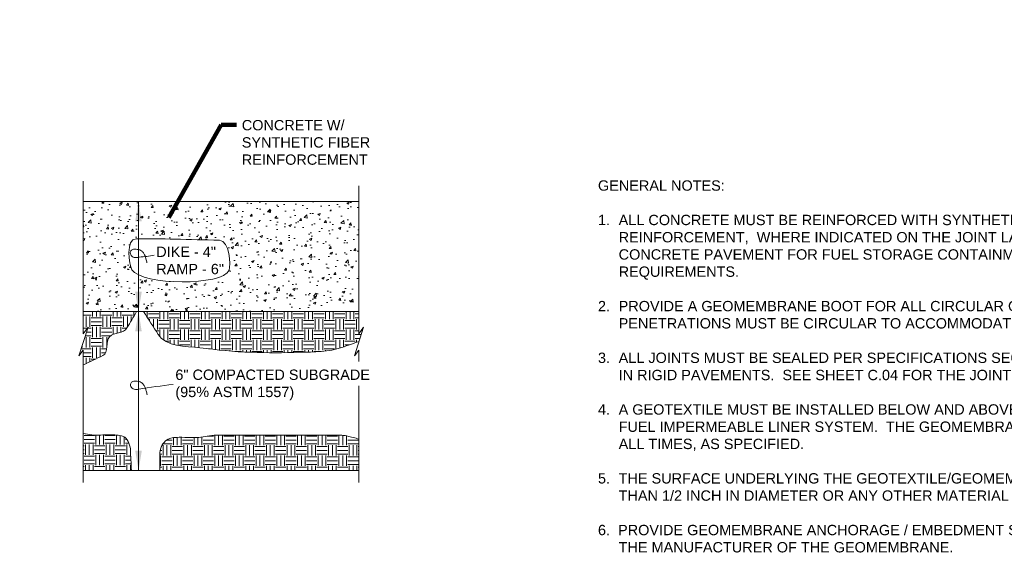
# Model space of a CAD drawing. Header units: inches. Extents: x -1183 to -621, y 39 to 293.
# Tile 4 of 6: x -858 to -715, y 130 to 208. Entities that reach past the tile are written whole.
import ezdxf

# ---------------------------------------------------------------- set-up
doc = ezdxf.new("R2010")
doc.units = ezdxf.units.IN
doc.header["$MEASUREMENT"] = 0
for name, color, linetype, lineweight in [('C-Detl-Grph-Wt 0', 4, 'Continuous', 0), ('G-ANNO-MASK', 1, 'Continuous', 0), ('G-ANNO-NOTE', 4, 'Continuous', 30), ('G-ANNO-PATT', 250, 'Continuous', 0), ('G-ANNO-TEXT', 2, 'Continuous', 30)]:
    doc.layers.add(name, color=color, linetype=linetype, lineweight=lineweight)
doc.layers.add('G-ANNO-NPLT', color=1, linetype='Continuous', lineweight=0, plot=False)
doc.styles.add("AEC_AC_44Text-LeftTop_1_1'", font='arial.ttf', dxfattribs={"height": 1.5})
doc.styles.add('Style-Arial', font='arial.ttf')
doc.styles.add('Text_0', font='arial.ttf')
doc.dimstyles.new("AEC_AC_44_Notes_1_1'", dxfattribs={"dimtxt": 1.5, "dimasz": 2.25, "dimexe": 0.75, "dimexo": 0.75, "dimgap": 0.75, "dimtad": 1, "dimjust": 1, "dimdec": 3, "dimzin": 15, "dimdsep": 46, "dimlunit": 5, "dimtxsty": "AEC_AC_44Text-LeftTop_1_1'", "dimblk": 'NONE', "dimcen": 0.09, "dimclrd": 256, "dimclre": 256, "dimazin": 2, "dimtfac": 0.7, "dimtdec": 3, "dimtmove": 1, "dimatfit": 1, "dimfxl": 1, "dimfrac": 1, "dimtolj": 1, "dimtzin": 15, "dimlwd": 30, "dimlwe": 30, "dimarcsym": 0})
doc.dimstyles.new('Std-Arch', dxfattribs={"dimtxt": 2.4, "dimasz": 2.88, "dimexe": 1.2, "dimexo": 1.2, "dimgap": 1.2, "dimtad": 1, "dimdec": 4, "dimzin": 11, "dimdsep": 46, "dimlunit": 4, "dimtxsty": 'Text_0', "dimcen": 1.08, "dimclrd": 256, "dimclre": 256, "dimadec": 4, "dimazin": 3, "dimtfac": 1, "dimtdec": 4, "dimtofl": 0, "dimtmove": 1, "dimatfit": 3, "dimfxl": 1, "dimfrac": 2, "dimtolj": 1, "dimtzin": 11, "dimlwd": 13, "dimlwe": 13, "dimarcsym": 0})

# ---------------------------------------------------------------- blocks, each defined once
blk = doc.blocks.new('_None')

msp = doc.modelspace()

# ---------------------------------------------------------------- hatches: boundary and pattern name
at = {"layer": 'G-ANNO-PATT'}
h = msp.add_hatch(dxfattribs=at)
h.set_pattern_fill('AR-CONC', color=256, style=0, pattern_type=2)
h.set_pattern_definition([(50, (-825.9217, 168.3323), (3.5863, -0.31376), [0.375, -4.125]), (355, (-825.9217, 168.3323), (-0.69376, 3.76096), [0.3, -3.3]), (100.451, (-825.623, 168.306), (2.89254, 3.4472), [0.3187, -3.5057]), (46.184, (-825.9217, 169.3323), (5.3362, -0.8276), [0.5625, -6.1875]), (96.636, (-825.477, 169.2633), (4.6733, 4.8706), [0.47805, -5.2586]), (351.184, (-825.922, 169.332), (4.6733, 4.8706), [0.45, -4.95]), (21, (-825.4217, 169.0823), (2.98453, -2.0131), [0.375, -4.125]), (326, (-825.4217, 169.0823), (1.2166, 3.62575), [0.3, -3.3]), (71.451, (-825.173, 168.9145), (4.2011, 1.61266), [0.3187, -3.5057]), (37.5, (-825.9217, 168.3323), (0.0608, 1.66447), [0, -3.26, 0, -3.35, 0, -3.3125]), (7.5, (-825.9217, 168.3323), (1.31535, 1.97206), [0, -1.91, 0, -3.185, 0, -1.2625]), (327.5, (-827.0367, 168.3323), (2.66911, -0.112774), [0, -1.25, 0, -3.9, 0, -5.175]), (317.5, (-827.5367, 168.3323), (2.91593, 0.50052), [0, -1.625, 0, -2.59, 0, -3.675])])
h.paths.add_polyline_path([(-808.63523, 181.40788), (-848.60865, 181.40788), (-848.60865, 165.42802), (-840.88591, 165.42802), (-839.87048, 165.42802), (-808.64157, 165.42802), (-808.63523, 165.42802)])
edge = h.paths.add_edge_path(flags=16)
edge.add_line((-835.32291, 175.96433), (-828.87678, 175.78117))
edge.add_spline(control_points=[(-828.87678, 175.78117), (-827.35626, 175.73797), (-827.1883, 172.18257), (-827.47482, 171.43844), (-828.35886, 169.1425), (-840.06254, 169.21695), (-841.55466, 171.50592), (-842.03491, 172.24265), (-842.45819, 176.0056), (-840.94762, 175.99686)], knot_values=[0, 0, 0, 0, 0.196909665, 0.196909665, 0.196909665, 0.804455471, 0.804455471, 0.804455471, 1, 1, 1, 1], degree=3, periodic=0)
edge.add_line((-840.94762, 175.99686), (-835.32291, 175.96433))
h = msp.add_hatch(dxfattribs=at)
h.set_pattern_fill('EARTH', color=256, style=0, pattern_type=2)
h.set_pattern_definition([(0, (-847.4679, 163.398), (1.5, 1.5), [1.5, -1.5]), (0, (-847.4679, 163.9605), (1.5, 1.5), [1.5, -1.5]), (0, (-847.4679, 164.523), (1.5, 1.5), [1.5, -1.5]), (90, (-847.2804, 164.7105), (-1.5, 1.5), [1.5, -1.5]), (90, (-846.7179, 164.7105), (-1.5, 1.5), [1.5, -1.5]), (90, (-846.1554, 164.7105), (-1.5, 1.5), [1.5, -1.5])])
edge = h.paths.add_edge_path()
edge.add_line((-848.60865, 157.70491), (-845.77403, 159.03862))
edge.add_spline(control_points=[(-845.77403, 159.03862), (-844.89519, 159.45212), (-845.45578, 161.13806), (-844.808, 161.78759), (-844.17732, 162.41997), (-842.75385, 162.24924), (-842.27477, 163.06452)], knot_values=[0, 0, 0, 0, 0.506685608, 0.506685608, 0.506685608, 1, 1, 1, 1], degree=3, periodic=0)
edge.add_line((-842.27477, 163.06452), (-840.88591, 165.42802))
edge.add_line((-840.88591, 165.42802), (-848.60865, 165.42802))
edge.add_line((-848.60865, 165.42802), (-848.60865, 162.19848))
edge.add_line((-848.60865, 162.19848), (-847.92462, 163.16936))
edge.add_line((-847.92462, 163.16936), (-849.2532, 159.01331))
edge.add_line((-849.2532, 159.01331), (-848.60865, 159.81386))
edge.add_line((-848.60865, 159.81386), (-848.60865, 157.70491))
at = {"layer": 'G-ANNO-PATT', "extrusion": (-1.46695e-05, -3.30018e-05, 1)}
h = msp.add_hatch(dxfattribs=at)
h.set_pattern_fill('EARTH', color=256, style=0, pattern_type=2)
h.set_pattern_definition([(6e-24, (-834.6783, 163.0216), (1.5, 1.5), [1.5, -1.5]), (6e-24, (-834.6783, 163.5841), (1.5, 1.5), [1.5, -1.5]), (6e-24, (-834.6783, 164.1466), (1.5, 1.5), [1.5, -1.5]), (90, (-834.4908, 164.3341), (-1.5, 1.5), [1.5, -1.5]), (90, (-833.9283, 164.3341), (-1.5, 1.5), [1.5, -1.5]), (90, (-833.3658, 164.3341), (-1.5, 1.5), [1.5, -1.5])])
edge = h.paths.add_edge_path()
edge.add_line((-839.87058, 165.42779), (-837.74741, 162.10685))
edge.add_spline(control_points=[(-837.74741, 162.10685), (-836.60467, 160.31943), (-833.79826, 160.41594), (-831.68562, 160.16743), (-829.2147, 159.87678), (-826.74995, 159.59559), (-824.26992, 159.52096), (-821.91202, 159.45001), (-819.55063, 159.44192), (-817.19269, 159.52096), (-815.14916, 159.58946), (-813.03168, 159.55878), (-811.10013, 160.229)], knot_values=[0, 0, 0, 0, 0.23555507, 0.23555507, 0.23555507, 0.511057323, 0.511057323, 0.511057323, 0.772991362, 0.772991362, 0.772991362, 1, 1, 1, 1], degree=3, periodic=0)
edge.add_line((-811.10013, 160.229), (-808.61559, 161.0911))
edge.add_line((-808.61559, 161.0911), (-807.95131, 163.16913))
edge.add_line((-807.95131, 163.16913), (-808.63533, 162.19825))
edge.add_line((-808.63533, 162.19825), (-808.63533, 165.42779))
edge.add_line((-808.63533, 165.42779), (-808.64168, 165.42779))
edge.add_line((-808.64168, 165.42779), (-839.87058, 165.42779))
at = {"layer": 'G-ANNO-PATT'}
h = msp.add_hatch(dxfattribs=at)
h.set_pattern_fill('EARTH', color=256, style=0, pattern_type=2)
h.set_pattern_definition([(0, (-846.997, 144.8215), (1.5, 1.5), [1.5, -1.5]), (0, (-846.997, 145.384), (1.5, 1.5), [1.5, -1.5]), (0, (-846.997, 145.9465), (1.5, 1.5), [1.5, -1.5]), (90, (-846.8095, 146.134), (-1.5, 1.5), [1.5, -1.5]), (90, (-846.247, 146.134), (-1.5, 1.5), [1.5, -1.5]), (90, (-845.6845, 146.134), (-1.5, 1.5), [1.5, -1.5])])
edge = h.paths.add_edge_path()
edge.add_line((-841.62306, 142.34053), (-841.78382, 145.49034))
edge.add_spline(control_points=[(-841.78382, 145.49034), (-841.80306, 145.86726), (-841.93245, 146.21948), (-842.10534, 146.57596), (-842.25949, 146.89379), (-842.46639, 147.19951), (-842.79862, 147.30976), (-843.45813, 147.5286), (-844.12019, 147.53556), (-844.78803, 147.55101), (-845.65191, 147.57099), (-846.52524, 147.42637), (-847.38029, 147.55101)], knot_values=[0, 0, 0, 0, 0.168037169, 0.168037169, 0.168037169, 0.317860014, 0.317860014, 0.317860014, 0.615276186, 0.615276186, 0.615276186, 1, 1, 1, 1], degree=3, periodic=0)
edge.add_line((-847.38029, 147.55101), (-848.60865, 147.73006))
edge.add_line((-848.60865, 147.73006), (-848.60865, 142.34053))
edge.add_line((-848.60865, 142.34053), (-841.62306, 142.34053))
h = msp.add_hatch(dxfattribs=at)
h.set_pattern_fill('EARTH', color=256, style=0, pattern_type=2)
h.set_pattern_definition([(0, (-826.7366, 144.7272), (1.5, 1.5), [1.5, -1.5]), (0, (-826.7366, 145.2897), (1.5, 1.5), [1.5, -1.5]), (0, (-826.7366, 145.8522), (1.5, 1.5), [1.5, -1.5]), (90, (-826.549, 146.0397), (-1.5, 1.5), [1.5, -1.5]), (90, (-825.9866, 146.0397), (-1.5, 1.5), [1.5, -1.5]), (90, (-825.424, 146.0397), (-1.5, 1.5), [1.5, -1.5])])
edge = h.paths.add_edge_path()
edge.add_line((-808.63523, 146.92805), (-809.45816, 147.14058))
edge.add_spline(control_points=[(-809.45816, 147.14058), (-810.07272, 147.29929), (-810.69514, 147.49069), (-811.32987, 147.49069)], knot_values=[0, 0, 0, 0, 1, 1, 1, 1], degree=3, periodic=0)
edge.add_line((-811.32987, 147.49069), (-829.33494, 147.49069))
edge.add_spline(control_points=[(-829.33494, 147.49069), (-830.18292, 147.49069), (-831.01631, 147.24498), (-831.85845, 147.16903), (-832.93559, 147.07188), (-834.0284, 147.22606), (-835.11226, 147.16903), (-835.65738, 147.14034), (-836.18378, 147.09831), (-836.66963, 146.66643), (-837.30598, 146.10077), (-837.51362, 145.41068), (-837.51362, 144.69623)], knot_values=[0, 0, 0, 0, 0.265613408, 0.265613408, 0.265613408, 0.605346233, 0.605346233, 0.605346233, 0.776209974, 0.776209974, 0.776209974, 1, 1, 1, 1], degree=3, periodic=0)
edge.add_line((-837.51362, 144.69623), (-837.51362, 142.34053))
edge.add_line((-837.51362, 142.34053), (-808.63523, 142.34053))
edge.add_line((-808.63523, 142.34053), (-808.63523, 146.92805))

# ---------------------------------------------------------------- linework, layer by layer
at = {"layer": 'C-Detl-Grph-Wt 0'}
for p, q in [((-848.60865, 181.40788, -7.03543), (-808.63523, 181.40788, -7.03543)), ((-848.61499, 165.42802, -7.03543), (-808.64157, 165.42802, -7.03543)), ((-848.60865, 142.34053, -7.03543), (-808.63523, 142.34053, -7.03543))]:
    msp.add_line(p, q, dxfattribs=at)
at = {"layer": 'G-ANNO-MASK'}
for p, q in [((-848.60865, 184.35341, -7.03543), (-848.60865, 162.19848, -7.03543)), ((-808.63523, 183.6947, -7.03543), (-808.63523, 162.19848, -7.03543)), ((-848.60865, 159.81386, -7.03543), (-848.60865, 140.62545, -7.03543)), ((-808.63523, 159.81386, -7.03543), (-808.63523, 158.18605, -7.03543)), ((-808.63523, 154.67313, -7.03543), (-808.63523, 148.23241, -7.03543)), ((-848.60865, 151.66449, -7.03543), (-848.60865, 141.00808, -7.03543)), ((-808.63523, 148.23241, -7.03543), (-808.63523, 140.62545, -7.03543))]:
    msp.add_line(p, q, dxfattribs=at)
for points in [[(-848.60865, 162.19848, -7.03543), (-847.92462, 163.16936, -7.03504), (-849.2532, 159.01331, -7.03504), (-848.60865, 159.81386, -7.03543)], [(-808.63523, 162.19848, -7.03543), (-807.9512, 163.16936, -7.03504), (-809.27978, 159.01331, -7.03504), (-808.63523, 159.81386, -7.03543)]]:
    msp.add_polyline3d(points, dxfattribs=at)
at = {"layer": 'G-ANNO-NOTE', "lineweight": 18}
msp.add_arc((-841.33859, 188.9367, -7.03543), 15.60566, 273.0880889, 281.1660944, dxfattribs=at)
at = {"layer": 'G-ANNO-NOTE', "lineweight": 18, "extrusion": (0, 0, -1)}
msp.add_arc((828.64009, 86.66474, 7.03543), 68.53008, 79.9685167, 84.1911611, dxfattribs=at)
at = {"layer": 'G-ANNO-NOTE', "lineweight": 18}
for points, knots in [([(-840.59969, 173.29847, -7.03543), (-840.70011, 173.27988, -7.03543), (-840.80065, 173.27431, -7.03543), (-840.90108, 173.27309, -7.03543), (-841.01219, 173.27173, -7.03543), (-841.12318, 173.28304, -7.03543), (-841.23419, 173.30481, -7.03543), (-841.34768, 173.32707, -7.03543), (-841.44662, 173.3714, -7.03543), (-841.54509, 173.44757, -7.03543), (-841.63834, 173.51971, -7.03543), (-841.68771, 173.61239, -7.03543), (-841.73386, 173.71089, -7.03543), (-841.79899, 173.84993, -7.03543), (-841.8321, 174.0282, -7.03543), (-841.75448, 174.16773, -7.03543), (-841.68193, 174.29813, -7.03543), (-841.57239, 174.40187, -7.03543), (-841.43088, 174.44691, -7.03543), (-841.27189, 174.49752, -7.03543), (-841.10994, 174.49548, -7.03543), (-840.95184, 174.48022, -7.03543), (-840.76429, 174.46211, -7.03543), (-840.57721, 174.43919, -7.03543), (-840.39189, 174.37553, -7.03543), (-840.29018, 174.34059, -7.03543), (-840.20226, 174.29196, -7.03543), (-840.12064, 174.22008, -7.03543), (-839.99716, 174.11132, -7.03543), (-839.90085, 173.99411, -7.03543), (-839.81767, 173.85683, -7.03543), (-839.74818, 173.74214, -7.03543), (-839.68195, 173.6289, -7.03543), (-839.6416, 173.50309, -7.03543), (-839.59603, 173.36101, -7.03543), (-839.5571, 173.21811, -7.03543), (-839.51628, 173.07481, -7.03543), (-839.46241, 172.88565, -7.03543), (-839.409, 172.6927, -7.03543), (-839.37193, 172.50376, -7.03543)], [0, 0, 0, 0, 0.05545795, 0.05545795, 0.05545795, 0.116813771, 0.116813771, 0.116813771, 0.17954401, 0.17954401, 0.17954401, 0.238950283, 0.238950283, 0.238950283, 0.322801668, 0.322801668, 0.322801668, 0.401166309, 0.401166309, 0.401166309, 0.48921647, 0.48921647, 0.48921647, 0.593667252, 0.593667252, 0.593667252, 0.650992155, 0.650992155, 0.650992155, 0.737724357, 0.737724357, 0.737724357, 0.810175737, 0.810175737, 0.810175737, 0.89199895, 0.89199895, 0.89199895, 1, 1, 1, 1]), ([(-840.57729, 154.14714, -7.03543), (-840.67823, 154.12806, -7.03543), (-840.77931, 154.12293, -7.03543), (-840.88026, 154.12176, -7.03543), (-840.99138, 154.12048, -7.03543), (-841.10237, 154.13144, -7.03543), (-841.21338, 154.15349, -7.03543), (-841.32779, 154.17621, -7.03543), (-841.42708, 154.22202, -7.03543), (-841.52587, 154.29942, -7.03543), (-841.6174, 154.37114, -7.03543), (-841.66592, 154.46238, -7.03543), (-841.71146, 154.55957, -7.03543), (-841.77663, 154.69867, -7.03543), (-841.81054, 154.8767, -7.03543), (-841.73367, 155.01641, -7.03543), (-841.66204, 155.14659, -7.03543), (-841.55277, 155.25048, -7.03543), (-841.41166, 155.29559, -7.03543), (-841.25266, 155.34641, -7.03543), (-841.09071, 155.34419, -7.03543), (-840.93261, 155.3289, -7.03543), (-840.74455, 155.31071, -7.03543), (-840.55698, 155.28746, -7.03543), (-840.37108, 155.22421, -7.03543), (-840.26889, 155.18943, -7.03543), (-840.18014, 155.14122, -7.03543), (-840.09824, 155.06875, -7.03543), (-839.97542, 154.96006, -7.03543), (-839.88058, 154.84252, -7.03543), (-839.79844, 154.7055, -7.03543), (-839.72929, 154.59015, -7.03543), (-839.6629, 154.47642, -7.03543), (-839.62237, 154.35018, -7.03543), (-839.57692, 154.20862, -7.03543), (-839.53792, 154.06624, -7.03543), (-839.49706, 153.92348, -7.03543), (-839.44277, 153.73379, -7.03543), (-839.38893, 153.54034, -7.03543), (-839.35112, 153.35085, -7.03543)], [0, 0, 0, 0, 0.055732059, 0.055732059, 0.055732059, 0.117070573, 0.117070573, 0.117070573, 0.180291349, 0.180291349, 0.180291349, 0.238869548, 0.238869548, 0.238869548, 0.322710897, 0.322710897, 0.322710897, 0.400833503, 0.400833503, 0.400833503, 0.488858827, 0.488858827, 0.488858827, 0.593565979, 0.593565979, 0.593565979, 0.651127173, 0.651127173, 0.651127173, 0.737463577, 0.737463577, 0.737463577, 0.810154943, 0.810154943, 0.810154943, 0.891676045, 0.891676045, 0.891676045, 1, 1, 1, 1])]:
    msp.add_open_spline(points, degree=3, knots=knots, dxfattribs=at)
at = {"layer": 'G-ANNO-NPLT'}
for points, knots in [([(-835.32291, 175.96433, -3.51772), (-837.19782, 175.97517, -3.51772), (-839.07272, 175.98602, -3.51772), (-840.94762, 175.99686, -3.51772), (-842.45819, 176.0056, -3.51772), (-842.03491, 172.24265, -3.51772), (-841.55466, 171.50592, -3.51772), (-840.06254, 169.21695, -3.51772), (-828.35886, 169.1425, -3.51772), (-827.47482, 171.43844, -3.51772), (-827.1883, 172.18257, -3.51772), (-827.35626, 175.73797, -3.51772), (-828.87678, 175.78117, -3.51772), (-831.02549, 175.84223, -3.51772), (-833.1742, 175.90328, -3.51772), (-835.32291, 175.96433, -3.51772)], [0, 0, 0, 0, 0.159574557, 0.159574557, 0.159574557, 0.288140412, 0.288140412, 0.288140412, 0.687587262, 0.687587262, 0.687587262, 0.817050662, 0.817050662, 0.817050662, 1, 1, 1, 1]), ([(-848.60865, 157.70491, -7.03543), (-847.66378, 158.14948, -7.03543), (-846.7189, 158.59405, -7.03543), (-845.77403, 159.03862, -7.03543), (-844.89519, 159.45212, -7.03543), (-845.45578, 161.13806, -7.03543), (-844.808, 161.78759, -7.03543), (-844.17732, 162.41997, -7.03543), (-842.75385, 162.24924, -7.03543), (-842.27477, 163.06452, -7.03543), (-841.81181, 163.85235, -7.03543), (-841.34886, 164.64019, -7.03543), (-840.88591, 165.42802, -7.03543)], [0, 0, 0, 0, 0.269487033, 0.269487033, 0.269487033, 0.520139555, 0.520139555, 0.520139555, 0.764177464, 0.764177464, 0.764177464, 1, 1, 1, 1]), ([(-839.87048, 165.42802, -7.03543), (-839.16275, 164.32104, -7.03543), (-838.45503, 163.21406, -7.03543), (-837.74731, 162.10708, -7.03543), (-836.60456, 160.31966, -7.03543), (-833.79815, 160.41617, -7.03543), (-831.68551, 160.16766, -7.03543), (-829.2146, 159.87701, -7.03543), (-826.74985, 159.59582, -7.03543), (-824.26981, 159.52119, -7.03543), (-821.91192, 159.45024, -7.03543), (-819.55053, 159.44215, -7.03543), (-817.19259, 159.52119, -7.03543), (-815.14905, 159.58969, -7.03543), (-813.03157, 159.55901, -7.03559), (-811.10002, 160.22923, -7.03543), (-810.27185, 160.5166, -7.03537), (-809.44367, 160.80397, -7.03517), (-808.61549, 161.09133, -7.03504)], [0, 0, 0, 0, 0.117343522, 0.117343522, 0.117343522, 0.30681582, 0.30681582, 0.30681582, 0.528420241, 0.528420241, 0.528420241, 0.739110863, 0.739110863, 0.739110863, 0.921708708, 0.921708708, 0.921708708, 1, 1, 1, 1]), ([(-848.60865, 147.73006, -7.03543), (-848.1992, 147.67037, -7.03543), (-847.78974, 147.61069, -7.03543), (-847.38029, 147.55101, -7.03543), (-846.52524, 147.42637, -7.03543), (-845.65191, 147.57099, -7.03543), (-844.78803, 147.55101, -7.03543), (-844.12019, 147.53556, -7.03543), (-843.45813, 147.5286, -7.03543), (-842.79862, 147.30976, -7.03543), (-842.46639, 147.19951, -7.03543), (-842.25949, 146.89379, -7.03543), (-842.10534, 146.57596, -7.03543), (-841.93245, 146.21948, -7.03543), (-841.80306, 145.86726, -7.03543), (-841.78382, 145.49034, -7.03543), (-841.73023, 144.4404, -7.03543), (-841.67665, 143.39047, -7.03543), (-841.62306, 142.34053, -7.03543)], [0, 0, 0, 0, 0.111498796, 0.111498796, 0.111498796, 0.344338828, 0.344338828, 0.344338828, 0.5243391, 0.5243391, 0.5243391, 0.615013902, 0.615013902, 0.615013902, 0.71671226, 0.71671226, 0.71671226, 1, 1, 1, 1]), ([(-837.51362, 142.34053, -7.03543), (-837.51362, 143.12576, -7.03543), (-837.51362, 143.911, -7.03543), (-837.51362, 144.69623, -7.03543), (-837.51362, 145.41068, -7.03543), (-837.30598, 146.10077, -7.03543), (-836.66963, 146.66643, -7.03543), (-836.18378, 147.09831, -7.03543), (-835.65738, 147.14034, -7.03543), (-835.11226, 147.16903, -7.03543), (-834.0284, 147.22606, -7.03543), (-832.93559, 147.07188, -7.03543), (-831.85845, 147.16903, -7.03543), (-831.01631, 147.24498, -7.03543), (-830.18292, 147.49069, -7.03543), (-829.33494, 147.49069, -7.03543), (-828.03546, 147.49069, -7.03543), (-826.73598, 147.49069, -7.03543), (-825.4365, 147.49069, -7.03543), (-820.73429, 147.49069, -7.03543), (-816.03208, 147.49069, -7.03543), (-811.32987, 147.49069, -7.03543), (-810.69514, 147.49069, -7.03543), (-810.07272, 147.29929, -7.03543), (-809.45816, 147.14058, -7.03543), (-809.18385, 147.06973, -7.03543), (-808.90954, 146.99889, -7.03543), (-808.63523, 146.92805, -7.03543)], [0, 0, 0, 0, 0.072056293, 0.072056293, 0.072056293, 0.137617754, 0.137617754, 0.137617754, 0.187673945, 0.187673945, 0.187673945, 0.287201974, 0.287201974, 0.287201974, 0.365016, 0.365016, 0.365016, 0.484261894, 0.484261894, 0.484261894, 0.915757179, 0.915757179, 0.915757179, 0.974002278, 0.974002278, 0.974002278, 1, 1, 1, 1])]:
    msp.add_open_spline(points, degree=3, knots=knots, dxfattribs=at)
msp.add_3dface([(-620.8441, 285.13311, -3.51772), (-980.8441, 285.13311, -3.51772), (-980.8441, 39.13311, -3.51772), (-620.8441, 39.13311, -3.51772)], dxfattribs=at)

# ---------------------------------------------------------------- texts
at = {"layer": 'G-ANNO-NOTE', "lineweight": 18, "insert": (-825.62513, 186.72281), "char_height": 1.5, "width": 22.2269542, "attachment_point": 7, "style": "AEC_AC_44Text-LeftTop_1_1'"}
msp.add_mtext('CONCRETE W/ SYNTHETIC FIBER REINFORCEMENT', dxfattribs=at)
at = {"layer": 'G-ANNO-NOTE', "lineweight": 18, "char_height": 1.5, "attachment_point": 1, "style": 'Style-Arial'}
for s, insert in [('DIKE - 4" \\PRAMP - 6" ', (-838.03123, 174.86203, -7.0374)), ('6" COMPACTED SUBGRADE\\P(95% ASTM 1557)', (-835.25728, 157.01842, -7.0374))]:
    msp.add_mtext(s, dxfattribs=dict(at, insert=insert))
at = {"layer": 'G-ANNO-TEXT', "insert": (-773.96872, 184.48227, -3.51969), "char_height": 1.5, "width": 125.1962121, "attachment_point": 1, "style": 'Style-Arial'}
msp.add_mtext('GENERAL NOTES: \\P\\P\\pi-3,l3,t3;1. ^IALL CONCRETE MUST BE REINFORCED WITH SYNTHETIC FIBER REINFORCEMENT.  PROVIDE ADDITIONAL STEEL REINFORCEMENT,  WHERE INDICATED ON THE JOINT LAYOUT PLAN.  SEE SPECIFICATIONS SECTION 32 13 15.20 CONCRETE PAVEMENT FOR FUEL STORAGE CONTAINMENT DIKES FOR CONCRETE AND REINFORCEMENT REQUIREMENTS.\\P\\P2. ^IPROVIDE A GEOMEMBRANE BOOT FOR ALL CIRCULAR GEOMEMBRANE PENETRATIONS.  ALL SMALL LINER PENETRATIONS MUST BE CIRCULAR TO ACCOMMODATE A BOOT SEAL PER A13/CD.01.\\P\\P3. ^IALL JOINTS MUST BE SEALED PER SPECIFICATIONS SECTION 32 01 19 FIELD MOLDED SEALANTS FOR SEALING JOINTS IN RIGID PAVEMENTS.  SEE SHEET C.04 FOR THE JOINT LAYOUT PLAN.\\P\\P4. ^IA GEOTEXTILE MUST BE INSTALLED BELOW AND ABOVE THE GEOMEMBRANE. SEE SPECIFICATION SECTION 33 56 19 FUEL IMPERMEABLE LINER SYSTEM.  THE GEOMEMBRANE AND GEOTEXTILE MUST BE PROTECTED FROM DAMAGE AT ALL TIMES, AS SPECIFIED.\\P\\P5. ^ITHE SURFACE UNDERLYING THE GEOTEXTILE/GEOMEMBRANE MUST BE SMOOTH AND FREE OF ROCKS LARGER THAN {\\A1;1/2} INCH IN DIAMETER OR ANY OTHER MATERIAL WHICH COULD DAMAGE THE GEOMEMBRANE LINER.\\P\\P6.  PROVIDE GEOMEMBRANE ANCHORAGE / EMBEDMENT STRIP MATERIALS AND INSTALLATION AS RECOMMENDED BY THE MANUFACTURER OF THE GEOMEMBRANE.', dxfattribs=at)

# ---------------------------------------------------------------- leaders
at = {"layer": 'G-ANNO-NOTE', "lineweight": 18, "annotation_type": 0, "has_hookline": 1, "hookline_direction": 0, "text_width": 18.5075}
msp.add_leader([(-836.21623, 179.07991), (-828.62513, 192.55112), (-826.37513, 192.55112)], dimstyle="AEC_AC_44_Notes_1_1'", override={"dimtad": 0, "dimclrd": 0, "dimlwd": 65534}, dxfattribs=at)
at = {"layer": 'G-ANNO-NOTE', "lineweight": 13}
for points in [[(-840.60762, 181.39519, -7.03543), (-840.60607, 173.30295, -7.03543)], [(-840.60486, 165.42802, -7.03543), (-840.60607, 173.30295, -7.03543)], [(-840.60486, 165.42802, -7.03543), (-840.60201, 152.04645, -7.03543)], [(-840.60049, 142.34053, -7.03543), (-840.60201, 152.04645, -7.03543)]]:
    msp.add_leader(points, dimstyle='Std-Arch', override={"dimclrd": 0, "dimlwd": 18}, dxfattribs=at)

doc.saveas('drawing.dxf')
